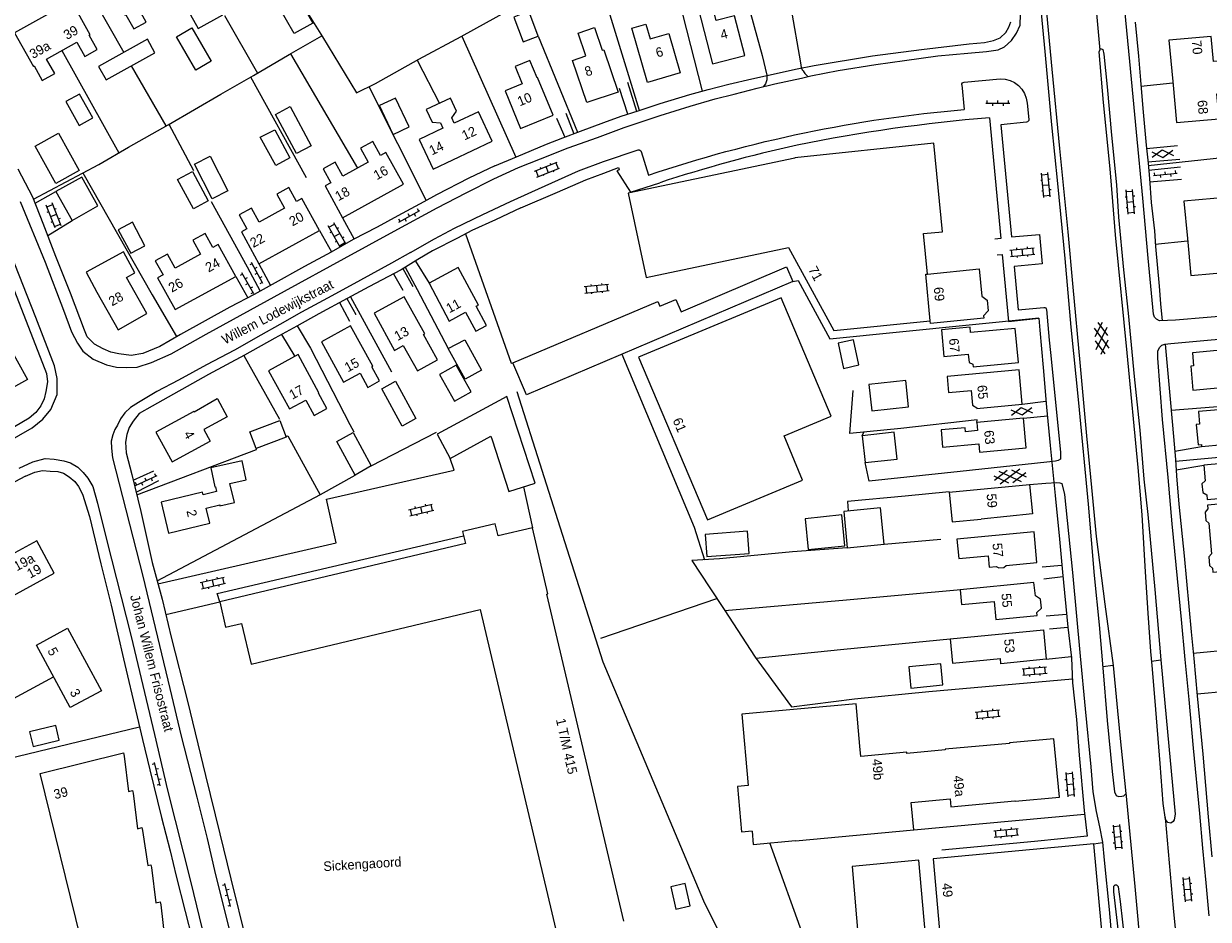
# Model space of a CAD drawing. Header units: metres. Extents: x 195864 to 198202, y 543264 to 544906.
# Tile 13 of 79: x 196136 to 196359, y 543725 to 543893. Entities that reach past the tile are written whole.
import ezdxf

# ---------------------------------------------------------------- set-up
doc = ezdxf.new("R2010")
doc.units = ezdxf.units.M
doc.header["$MEASUREMENT"] = 0
for name, color, linetype, lineweight in [('Level 11', 7, 'Continuous', 0), ('Level 12', 7, 'Continuous', 0), ('Level 28', 7, 'Continuous', 0), ('Level 29', 7, 'Continuous', 0), ('Level 32', 7, 'Continuous', 0), ('Level 34', 7, 'Continuous', 0), ('Level 41', 7, 'Continuous', 0)]:
    doc.layers.add(name, color=color, linetype=linetype, lineweight=lineweight)
doc.styles.add('Style-CHAR_FAST_FONT', font='CHAR_FAST_FONT.shx')

# ---------------------------------------------------------------- blocks, each defined once
blk = doc.blocks.new('OV2')
at = {"layer": 'Level 41', "color": 7, "linetype": 'Continuous', "lineweight": 0}
for p, q in [((0.3, -2.31), (0.3, 2.29)), ((1.5, -2.31), (1.5, 2.29)), ((0, 0.99), (0.3, 0.99)), ((0.3, 1.99), (1.5, 1.99)), ((1.8, 0.99), (1.5, 0.99)), ((0, -1.01), (0.3, -1.01)), ((0.3, -0.01), (1.5, -0.01)), ((0.3, -2.01), (1.5, -2.01)), ((1.8, -1.01), (1.5, -1.01))]:
    blk.add_line(p, q, dxfattribs=at)
blk = doc.blocks.new('OVTP6')
at = {"layer": 'Level 41', "color": 7, "linetype": 'Continuous', "lineweight": 0}
for p, q in [((0, 0), (4.5, 0)), ((0.25, 0), (0.25, 0.5)), ((1.25, 0), (1.25, -0.5)), ((2.25, 0), (2.25, 0.5)), ((4.25, 0), (4.25, 0.5)), ((3.25, 0), (3.25, -0.5))]:
    blk.add_line(p, q, dxfattribs=at)
blk = doc.blocks.new('GVTP6')
at = {"layer": 'Level 41', "color": 7, "linetype": 'Continuous', "lineweight": 0}
for p, q in [((0, -0.4), (2.6, 1.2)), ((0, 0.4), (2.6, -1.2)), ((1, -1.2), (5, 1.2)), ((1, 1.2), (5, -1.2)), ((3.4, 1.2), (6, -0.4)), ((3.4, -1.2), (6, 0.4))]:
    blk.add_line(p, q, dxfattribs=at)
blk = doc.blocks.new('GV2')
at = {"layer": 'Level 41', "color": 7, "linetype": 'Continuous', "lineweight": 0, "flags": 128}
for points in [[(1.2, -2), (0, 0), (1.2, 2)], [(0.2, -2), (1.4, 0), (0.2, 2)]]:
    blk.add_lwpolyline(points, dxfattribs=at)
blk = doc.blocks.new('OV2_1')
at = {"layer": 'Level 41', "color": 7, "linetype": 'Continuous', "lineweight": 0}
for p, q in [((0.3, -2.31), (0.3, 2.29)), ((1.5, -2.31), (1.5, 2.29)), ((0, 0.99), (0.3, 0.99)), ((0.3, 1.99), (1.5, 1.99)), ((1.8, 0.99), (1.5, 0.99)), ((0, -1.01), (0.3, -1.01)), ((0.3, -0.01), (1.5, -0.01)), ((0.3, -2.01), (1.5, -2.01)), ((1.8, -1.01), (1.5, -1.01))]:
    blk.add_line(p, q, dxfattribs=at)
blk = doc.blocks.new('OVTP6_1')
at = {"layer": 'Level 41', "color": 7, "linetype": 'Continuous', "lineweight": 0}
for p, q in [((0, 0), (4.5, 0)), ((0.25, 0), (0.25, 0.5)), ((1.25, 0), (1.25, -0.5)), ((2.25, 0), (2.25, 0.5)), ((3.25, 0), (3.25, -0.5)), ((4.25, 0), (4.25, 0.5))]:
    blk.add_line(p, q, dxfattribs=at)

msp = doc.modelspace()

# ---------------------------------------------------------------- linework, layer by layer
at = {"layer": 'Level 11', "color": 7, "linetype": 'Continuous', "lineweight": 13, "flags": 128}
for points in [[(196155.01, 543894.7), (196155.18, 543894.8), (196156.69, 543892.11), (196159.02, 543893.41), (196157.52, 543896.1), (196163.16, 543899.27), (196164.66, 543896.58), (196167, 543897.89), (196165.5, 543900.57), (196165.67, 543900.67)], [(196190.38, 543893.21), (196186.88, 543891.27), (196182.57, 543898.84), (196186.03, 543900.81), (196190.38, 543893.21)], [(196148.47, 543891.04), (196144.97, 543897.35), (196134.24, 543891.4), (196137.79, 543885.05)], [(196262.99, 543895.76), (196265.58, 543885.53), (196271.7, 543887.13), (196269.76, 543894.61), (196266.27, 543893.71), (196265.58, 543896.43)], [(196247.83, 543880.24), (196241.93, 543878.25), (196239.23, 543886.2), (196241.78, 543887.07), (196240.33, 543891.34), (196243.4, 543892.36), (196244.85, 543888.1), (196245.16, 543888.2), (196247.83, 543880.24)], [(196259.5, 543883.85), (196253.37, 543882.07), (196250.44, 543892.24), (196253.04, 543893.01), (196253.85, 543890.23), (196257.38, 543891.26), (196259.5, 543883.85)], [(196137.79, 543885.05), (196137.96, 543885.15), (196139.46, 543882.45), (196141.8, 543883.75), (196140.29, 543886.46), (196145.96, 543889.62), (196147.45, 543886.94), (196149.79, 543888.24), (196148.29, 543890.94), (196148.47, 543891.04)], [(196364.43, 543880.25), (196364.15, 543883.3), (196363.87, 543886.35), (196359.89, 543885.99), (196359.46, 543890.72), (196351.5, 543889.99), (196352.22, 543882.26), (196352.94, 543874.53), (196360.93, 543875.23), (196360.5, 543879.89), (196364.43, 543880.25)], [(196235.62, 543875.91), (196232.67, 543882.98), (196232.58, 543882.94), (196231.22, 543886.2), (196228.43, 543885.05), (196229.77, 543881.79), (196226.55, 543880.46), (196229.48, 543873.4), (196235.62, 543875.91)], [(196224.12, 543871.03), (196221.59, 543876.5), (196217.01, 543874.37), (196216.53, 543875.4), (196217.43, 543876.67), (196216.3, 543879.09), (196211.74, 543876.94), (196212.87, 543874.58), (196214.39, 543874.46), (196214.87, 543873.46), (196210.39, 543871.31), (196213.03, 543865.77), (196224.12, 543871.03)], [(196207.42, 543862.9), (196204.15, 543868.86), (196203.09, 543868.29), (196201.65, 543870.93), (196199.37, 543869.68), (196200.81, 543867.04), (196196.03, 543864.43), (196194.59, 543867.08), (196192.3, 543865.83), (196193.74, 543863.18), (196192.71, 543862.62), (196195.99, 543856.6), (196207.42, 543862.9)], [(196308.88, 543853.98), (196307.27, 543870.66), (196281.08, 543867.9), (196281.09, 543867.8), (196249.71, 543861.2), (196253.14, 543845.35), (196279.87, 543850.99), (196288.42, 543835.4), (196306.57, 543837.2), (196305.74, 543845.98), (196306.06, 543846.01), (196305.3, 543853.62), (196308.88, 543853.98)], [(196149.94, 543858.85), (196146.9, 543864.26), (196142.03, 543861.52), (196145.07, 543856.11), (196149.94, 543858.85)], [(196191.62, 543854.22), (196188.34, 543860.21), (196187.31, 543859.65), (196185.87, 543862.29), (196183.59, 543861.03), (196185.04, 543858.4), (196180.26, 543855.77), (196178.81, 543858.4), (196176.53, 543857.15), (196177.96, 543854.51), (196176.93, 543853.94), (196180.22, 543847.96), (196191.62, 543854.22)], [(196366.02, 543853.69), (196365.73, 543856.72), (196363.12, 543856.47), (196362.74, 543860.46), (196354.32, 543859.69), (196354.96, 543852.7), (196355.61, 543845.71), (196364.04, 543846.48), (196363.66, 543850.52)], [(196175.87, 543845.56), (196172.58, 543851.54), (196171.55, 543850.98), (196170.11, 543853.61), (196167.81, 543852.36), (196169.25, 543849.72), (196164.47, 543847.11), (196163.03, 543849.75), (196160.73, 543848.5), (196162.19, 543845.87), (196161.15, 543845.29), (196164.48, 543839.31), (196175.87, 543845.56)], [(196155.3, 543845.38), (196156.9, 543846.25), (196154.78, 543850.17), (196147.72, 543846.34), (196149.74, 543842.61)], [(196228.01, 543829.33), (196255.28, 543840.86), (196255.67, 543839.94), (196258.7, 543841.22), (196259.68, 543838.93), (196279.55, 543847.39), (196280.73, 543844.63)], [(196149.74, 543842.61), (196153.73, 543835.53), (196159.17, 543838.57), (196155.3, 543845.38)], [(196223.09, 543836.34), (196221.15, 543839.95), (196221.53, 543840.15), (196217.74, 543847.25), (196212.27, 543844.27), (196216.06, 543837.17), (196219.14, 543838.84), (196221.07, 543835.26), (196223.09, 543836.34)], [(196306.06, 543846.01), (196315.78, 543846.98), (196316.26, 543841.86), (196317.29, 543841.08), (196317.48, 543839.09), (196316.62, 543838.13), (196316.66, 543837.7), (196306.63, 543836.68), (196306.57, 543837.2)], [(196280.73, 543844.63), (196230.57, 543823.29), (196228.01, 543829.33)], [(196213.84, 543829.86), (196211.21, 543834.63), (196211.45, 543834.76), (196207.6, 543841.74), (196201.9, 543838.63), (196205.77, 543831.65), (196207.4, 543832.56), (196210.05, 543827.78), (196213.84, 543829.86)], [(196287.91, 543819.25), (196278.5, 543841.54), (196251.66, 543830.39), (196264.65, 543799.76), (196282.53, 543807.26), (196279.07, 543815.56), (196287.91, 543819.25)], [(196202.94, 543825.94), (196201.48, 543828.58), (196201.68, 543828.68), (196197.49, 543836.27), (196192.01, 543833.25), (196196.18, 543825.64), (196199.3, 543827.34), (196200.75, 543824.69), (196202.94, 543825.94)], [(196136.67, 543826.17), (196131.09, 543823.12), (196127.24, 543830.07), (196130.43, 543831.81), (196128.97, 543834.48), (196131.16, 543835.71), (196132.63, 543833.08), (196132.79, 543833.17), (196136.67, 543826.17)], [(196323.17, 543829.34), (196322.57, 543835.79), (196314.17, 543835), (196314.08, 543836), (196308.71, 543835.5), (196309.14, 543830.49), (196313.72, 543830.93), (196313.87, 543829.39), (196314.59, 543829.07), (196314.64, 543828.54), (196323.17, 543829.34)], [(196370.13, 543828.73), (196369.78, 543832.51), (196355.9, 543831.19), (196356.14, 543828.72), (196355.59, 543828.67), (196356.01, 543824.14), (196364.67, 543824.95), (196364.37, 543828.2), (196370.13, 543828.73)], [(196193.03, 543820.71), (196191.45, 543823.61), (196191.54, 543823.66), (196187.62, 543830.86), (196182.07, 543827.83), (196185.99, 543820.63), (196189.07, 543822.31), (196190.65, 543819.4), (196193.03, 543820.71)], [(196323.89, 543821.51), (196323.3, 543827.98), (196309.75, 543826.73), (196310.02, 543823.7), (196314.27, 543824.1), (196314.51, 543821.36), (196315.35, 543820.86), (196315.36, 543820.71), (196323.89, 543821.51)], [(196302.48, 543821.01), (196301.97, 543825.96), (196295.04, 543825.25), (196295.55, 543820.29), (196302.48, 543821.01)], [(196232.22, 543806.67), (196226.87, 543823), (196213.76, 543815.91), (196216.24, 543811.32), (196223.88, 543815.51), (196224.1, 543814.83), (196227.25, 543805.07), (196232.22, 543806.67)], [(196168.02, 543820.09), (196172.37, 543822.6), (196172.42, 543822.51), (196174.27, 543819.15), (196169.89, 543816.74), (196171.06, 543814.6)], [(196369.45, 543817.69), (196369.12, 543821.14), (196357.04, 543820.12), (196357.25, 543817.76), (196356.63, 543817.7), (196356.98, 543813.87), (196357.6, 543813.92), (196357.62, 543813.59), (196365.79, 543814.32), (196365.5, 543817.31), (196369.45, 543817.69)], [(196168.02, 543820.09), (196167.97, 543820.18), (196160.84, 543816.25), (196163.94, 543810.67), (196171.06, 543814.6)], [(196324.65, 543813.34), (196324.14, 543818.88), (196315.35, 543818.06), (196315.48, 543816.56), (196313.19, 543816.35), (196313.13, 543817.1), (196308.6, 543816.69), (196308.9, 543813.44), (196315.69, 543814.08), (196315.84, 543812.49), (196324.65, 543813.34)], [(196300.34, 543811.2), (196299.79, 543816.24), (196293.78, 543815.59), (196294.31, 543810.55), (196300.34, 543811.2)], [(196174.78, 543806.63), (196177.85, 543807.3), (196177.08, 543810.84), (196171.17, 543809.56), (196171.95, 543805.97), (196172.06, 543805.99)], [(196370.24, 543808.21), (196369.99, 543811.12), (196358.03, 543810.04), (196358.33, 543807.12), (196357.69, 543806.57), (196357.86, 543804.91), (196358.6, 543804.49), (196358.69, 543803.62), (196366.48, 543804.31), (196366.41, 543805.08), (196366.94, 543805.13), (196366.75, 543807.28), (196366.22, 543807.24), (196366.16, 543807.85), (196370.24, 543808.21)], [(196172.06, 543805.99), (196172.27, 543805.12), (196169.75, 543804.5), (196169.63, 543804.99), (196161.84, 543803.09), (196163.24, 543797.27), (196170.98, 543799.15), (196170.31, 543801.96), (196172.86, 543802.57), (196172.9, 543802.4), (196175.64, 543803.05), (196174.78, 543806.63)], [(196310.14, 543804.95), (196325.28, 543806.43), (196325.81, 543800.89), (196316.16, 543799.92)], [(196310.14, 543804.95), (196310.7, 543799.4), (196316.16, 543799.92)], [(196375.27, 543797.53), (196375.03, 543800.3), (196370.37, 543799.91), (196370.07, 543803.45), (196367.17, 543803.21), (196367.16, 543803.31), (196358.73, 543802.56), (196358.79, 543801.83), (196358.3, 543801.24), (196358.43, 543799.64), (196359.01, 543799.17), (196359.25, 543796.28), (196359.49, 543793.38), (196358.99, 543792.79), (196359.13, 543791.19), (196359.71, 543790.69), (196359.77, 543789.94), (196369.83, 543790.84), (196369.51, 543794.45), (196373.28, 543794.78), (196373.06, 543797.34), (196375.27, 543797.53)], [(196248.92, 543724.27), (196234.39, 543785.78), (196234.61, 543785.83), (196231.69, 543798.29), (196225.24, 543796.76), (196224.71, 543799.02), (196218.57, 543797.57), (196219.11, 543795.31), (196172.85, 543784.36), (196173.97, 543779.55), (196176.98, 543780.25), (196178.77, 543772.6), (196221.9, 543782.88), (196236.45, 543721.3)], [(196326.66, 543791.75), (196326.12, 543797.53), (196311.58, 543796.13), (196311.94, 543792.47), (196317.48, 543792.99), (196317.67, 543790.88), (196319, 543791.01), (196319.49, 543790.74), (196320.41, 543790.82), (196320.83, 543791.19), (196326.66, 543791.75)], [(196141.73, 543789.74), (196138.44, 543795.79), (196126.64, 543789.4), (196129.95, 543783.33), (196141.73, 543789.74)], [(196327.48, 543783.15), (196327.32, 543784.84), (196326.35, 543785.5), (196326.09, 543787.98), (196312.19, 543786.63), (196312.45, 543783.84), (196318.58, 543784.43), (196318.91, 543781.03), (196326.71, 543781.79), (196326.65, 543782.33), (196327.48, 543783.15)], [(196150.6, 543767.62), (196144.73, 543764.45), (196138.38, 543776.21), (196144.23, 543779.37), (196150.6, 543767.62)], [(196310.3, 543777.36), (196327.87, 543779.06), (196328.39, 543773.53), (196319.88, 543772.7), (196319.79, 543773.67)], [(196310.3, 543777.36), (196310.74, 543772.79), (196319.79, 543773.67)], [(196273.04, 543741.22), (196273.26, 543738.69), (196281.24, 543739.42), (196281.24, 543739.36), (196303.46, 543741.45), (196302.98, 543746.6), (196310.3, 543747.29), (196310.44, 543745.8), (196322.52, 543746.93), (196322.53, 543746.83), (196330.88, 543747.61), (196329.84, 543758.56), (196321.49, 543757.8), (196321.5, 543757.7), (196309.37, 543756.6), (196309.38, 543756.5), (196302.19, 543755.84), (196302.17, 543756.04), (196293.52, 543755.25), (196293.35, 543757.22), (196292.66, 543765.15), (196271.1, 543763.18), (196272.28, 543749.8)], [(196142.67, 543758.35), (196142.03, 543761.06), (196137.08, 543759.87), (196137.77, 543757.14), (196142.67, 543758.35)], [(196147.64, 543717.15), (196139.04, 543752.07), (196154.74, 543755.93), (196154.89, 543755.31), (196155.67, 543748.66), (196156.47, 543748.86), (196156.6, 543748.33), (196157.39, 543741.67), (196158.19, 543741.86), (196158.32, 543741.34), (196159.3, 543734.72), (196159.91, 543734.87), (196160.04, 543734.34), (196160.83, 543727.69), (196161.63, 543727.88), (196161.76, 543727.36), (196162.55, 543720.69)], [(196272.28, 543749.8), (196270.28, 543749.62), (196271.07, 543741.08), (196273.04, 543741.26)], [(196339.72, 543712.95), (196337.37, 543738.83), (196307.11, 543736), (196308.34, 543722.53), (196310.54, 543722.73), (196311.12, 543716.3), (196317.74, 543716.86), (196317.68, 543717.62), (196330.01, 543718.76), (196330.22, 543716.45), (196328.67, 543716.3), (196328.71, 543715.87), (196324.44, 543715.48), (196324.8, 543711.61), (196339.72, 543712.95)], [(196305.69, 543721.61), (196304.44, 543735.74), (196291.85, 543734.56), (196293.08, 543720.45), (196305.69, 543721.61)], [(196261.38, 543727.17), (196260.42, 543731.33), (196257.76, 543730.73), (196258.71, 543726.55), (196261.38, 543727.17)]]:
    msp.add_lwpolyline(points, dxfattribs=at)
at = {"layer": 'Level 12', "color": 7, "linetype": 'Continuous', "lineweight": 13}
for p, q in [((196205.91, 543879.12), (196202.9, 543877.69)), ((196205.48, 543872.27), (196202.9, 543877.69)), ((196178.55, 543816.32), (196184.17, 543818.47))]:
    msp.add_line(p, q, dxfattribs=at)
at = {"layer": 'Level 12', "color": 7, "linetype": 'Continuous', "lineweight": 13, "flags": 128}
for points in [[(196168.61, 543895.43), (196167.39, 543894.75), (196168.82, 543892.2), (196173.45, 543894.79)], [(196232.8, 543890.76), (196231, 543895.45), (196228.18, 543894.36), (196229.97, 543889.7), (196232.8, 543890.76)], [(196171.24, 543886.08), (196168.34, 543884.39), (196164.71, 543890.63), (196167.61, 543892.32), (196171.24, 543886.08)], [(196160.66, 543887.63), (196159.26, 543890.19), (196150.07, 543885.05), (196151.47, 543882.52), (196160.66, 543887.63)], [(196148.97, 543875.38), (196146.46, 543879.88), (196143.91, 543878.46), (196146.42, 543873.96), (196148.97, 543875.38)], [(196205.48, 543872.27), (196208.49, 543873.69), (196205.91, 543879.12)], [(196190.06, 543870.15), (196187.3, 543868.66), (196183.33, 543876.01), (196186.09, 543877.5), (196190.06, 543870.15)], [(196141.99, 543863.07), (196138.11, 543870.09), (196142.52, 543872.52), (196146.39, 543865.49), (196141.99, 543863.07)], [(196186.08, 543867.87), (196183.4, 543866.42), (196180.5, 543871.74), (196183.21, 543873.15), (196186.08, 543867.87)], [(196174.39, 543861.65), (196171.45, 543860.13), (196168.09, 543866.65), (196171.04, 543868.17), (196174.39, 543861.65)], [(196170.67, 543859.8), (196167.9, 543858.3), (196164.94, 543863.79), (196167.71, 543865.29), (196170.67, 543859.8)], [(196158.79, 543851.33), (196156.42, 543855.74), (196153.76, 543854.32), (196156.13, 543849.91), (196158.79, 543851.33)], [(196222.11, 543827.94), (196219.04, 543826.26), (196215.88, 543831.98), (196218.98, 543833.65), (196222.11, 543827.94)], [(196293.15, 543828.91), (196292.12, 543833.66), (196289.22, 543833.02), (196290.26, 543828.27), (196293.15, 543828.91)], [(196220.15, 543823.82), (196217.33, 543828.85), (196214.23, 543827.12), (196217.04, 543822.09), (196220.15, 543823.82)], [(196209.79, 543818.82), (196207.17, 543817.37), (196203.35, 543824.42), (196205.96, 543825.86), (196209.79, 543818.82)], [(196184.17, 543818.47), (196185.35, 543815.32), (196179.72, 543813.2), (196178.55, 543816.32)], [(196201.37, 543809.91), (196198.32, 543808.2), (196194.88, 543814.51), (196197.96, 543816.18), (196201.37, 543809.91)], [(196290.5, 543794.9), (196289.93, 543800.7), (196283.04, 543799.95), (196283.62, 543794.21), (196290.5, 543794.9)], [(196297.91, 543795.2), (196297.24, 543802.04), (196290.29, 543801.36), (196290.96, 543794.52), (196297.91, 543795.2)], [(196272.51, 543793.45), (196272.21, 543797.63), (196264.22, 543797.04), (196264.52, 543792.87), (196272.51, 543793.45)], [(196308.93, 543768.71), (196308.55, 543772.7), (196302.55, 543772.09), (196302.92, 543768.13), (196308.93, 543768.71)]]:
    msp.add_lwpolyline(points, dxfattribs=at)
at = {"layer": 'Level 28', "color": 7, "linetype": 'Continuous', "lineweight": 0}
for p, q in [((196144.88, 543905.08), (196154.83, 543887.71)), ((196243.4, 543904.12), (196251.82, 543876.82)), ((196173.74, 543894.65), (196179.95, 543883.82)), ((196259.94, 543894.93), (196263.67, 543880.43)), ((196218.4, 543890.79), (196228.57, 543868.02)), ((196232.8, 543890.76), (196240.19, 543872.67)), ((196143.17, 543888.07), (196153.85, 543868.8)), ((196186.19, 543887.45), (196198.81, 543865.95)), ((196210.01, 543886.27), (196214.2, 543878.1)), ((196156.22, 543885.16), (196162.74, 543873.88)), ((196178.68, 543883.08), (196189.12, 543864.18)), ((196200.93, 543881.26), (196211.7, 543859.83)), ((196346.23, 543881.36), (196352.24, 543882)), ((196163.27, 543874.18), (196167.93, 543865.46)), ((196347.6, 543866.43), (196367, 543868.51)), ((196171.25, 543859.64), (196178.05, 543847.37)), ((196348.93, 543851.66), (196355, 543852.27)), ((196210.02, 543843.11), (196215.88, 543831.98)), ((196197.44, 543841.73), (196205.18, 543827.6)), ((196177.38, 543830.67), (196184.12, 543818.69)), ((196201.37, 543809.91), (196213.63, 543816.29)), ((196293.78, 543815.59), (196294.07, 543816.27)), ((196297.91, 543795.2), (196308.56, 543796.16)), ((196244.56, 543777.54), (196266.44, 543784.96)), ((196356.05, 543774.71), (196391.11, 543778.06)), ((196120.58, 543758.91), (196141.59, 543770.26)), ((196093.05, 543745.18), (196157.75, 543760.82))]:
    msp.add_line(p, q, dxfattribs=at)
at = {"layer": 'Level 28', "color": 7, "linetype": 'Continuous', "lineweight": 0, "flags": 128}
for points in [[(196188.12, 543897.15), (196192.21, 543890.66), (196198.61, 543880.07), (196202.16, 543881.88), (196210.32, 543886.45), (196218.27, 543890.71), (196236.23, 543900.65), (196240.01, 543902.77)], [(196137.83, 543860.12), (196150.1, 543866.6), (196155.72, 543869.89), (196163.14, 543874.1), (196173.1, 543879.82), (196179.2, 543883.39), (196185.94, 543887.3), (196192.1, 543890.84)], [(196147.12, 543865.03), (196160.16, 543842.11), (196164.73, 543834.23)], [(196219.12, 543853.56), (196227.71, 543829.27), (196228.03, 543829.28)], [(196280.73, 543844.63), (196281.69, 543844.82), (196287.69, 543833.81), (196327.02, 543837.8)], [(196189.94, 543832.09), (196197.37, 543817.7), (196198.1, 543816.33)], [(196248.53, 543830.93), (196262.16, 543798.37), (196264.07, 543792.26)], [(196228.75, 543823.89), (196238.17, 543794.3), (196244.97, 543773.08), (196257.59, 543743.15), (196263.92, 543728.11), (196269.68, 543716.47), (196276.6, 543718.46), (196282.95, 543720.69), (196276.41, 543738.98)], [(196315.35, 543818.06), (196315.41, 543818.56), (196301.04, 543816.95), (196291.46, 543816.01), (196292.07, 543824.11)], [(196351.93, 543820.4), (196376.6, 543822.33), (196385.51, 543823.51), (196385.33, 543824.46)], [(196185.37, 543815.51), (196185.65, 543815.56), (196191.79, 543804.5)], [(196157.25, 543804.47), (196179.78, 543813.02), (196179.77, 543813.32)], [(196357.48, 543811.23), (196366.44, 543812.06), (196378.61, 543813.37)], [(196161.09, 543788.28), (196191.85, 543804.54), (196198.32, 543808.2)], [(196290.96, 543794.52), (196280.66, 543793.73), (196266.9, 543792.43), (196261.73, 543792.12), (196265.12, 543786.98), (196267.78, 543782.93), (196273.62, 543773.94), (196280.47, 543764.6)], [(196356.78, 543767.05), (196373.15, 543768.57), (196373.23, 543767.9), (196393.66, 543770.14), (196392.77, 543773.15), (196391.15, 543777.96), (196390.05, 543781.49), (196389, 543784.88), (196387.11, 543790.71), (196385.81, 543794.52)], [(196267.9, 543782.74), (196290.8, 543784.73), (196312.32, 543786.64)], [(196273.77, 543773.74), (196290.28, 543775.45), (196310.3, 543777.36)]]:
    msp.add_lwpolyline(points, dxfattribs=at)
at = {"layer": 'Level 29', "color": 7, "linetype": 'Continuous', "lineweight": 0}
for p, q in [((196248.02, 543880.99), (196249.6, 543876.12)), ((196249.57, 543882.1), (196251.28, 543876.65)), ((196312.52, 543881.63), (196312.95, 543876.97)), ((196312.94, 543882.11), (196319.71, 543882.72)), ((196324.8, 543878.16), (196325.12, 543875.07)), ((196236.21, 543875.34), (196237.79, 543871.77)), ((196237.98, 543876.3), (196239.47, 543872.4)), ((196347.27, 543869.65), (196353.11, 543870.18)), ((196252.16, 543869.04), (196253.57, 543864.63)), ((196347.54, 543867.15), (196353.52, 543867.65)), ((196347.67, 543865.56), (196353.64, 543866.18)), ((196347.86, 543863.37), (196353.86, 543863.88)), ((196138.14, 543859.34), (196142.03, 543861.52)), ((196195.99, 543856.6), (196198.17, 543852.59)), ((196140.5, 543853.25), (196145.07, 543856.11)), ((196191.62, 543854.22), (196193.9, 543850.18)), ((196178.05, 543847.37), (196180.47, 543842.81)), ((196180.22, 543847.96), (196182.43, 543843.88)), ((196209.68, 543848.43), (196212.27, 543844.27)), ((196175.87, 543845.56), (196178.15, 543841.55)), ((196205.58, 543846.08), (196207.3, 543842.96)), ((196207.33, 543847.03), (196209.17, 543843.66)), ((196207.73, 543847.28), (196210.02, 543843.11)), ((196195.41, 543840.63), (196197.26, 543837.13)), ((196328.45, 543839.32), (196328.98, 543833.6)), ((196187.42, 543836.28), (196189.94, 543832.09)), ((196184.49, 543834.64), (196187, 543830.52)), ((196323.89, 543821.51), (196328.35, 543822.1)), ((196324.14, 543818.88), (196328.61, 543819.33)), ((196352.6, 543812.68), (196357.62, 543813.59)), ((196352.74, 543810.78), (196357.48, 543811.23)), ((196352.83, 543809.17), (196358.03, 543810.04)), ((196156.57, 543807.23), (196160.43, 543808.98)), ((196157.12, 543805), (196161.41, 543807.18)), ((196230.02, 543805.96), (196231.69, 543798.29)), ((196327.63, 543790.9), (196331.35, 543791.23)), ((196327.93, 543788.65), (196331.55, 543789.1)), ((196328.37, 543781.7), (196332.22, 543782.04)), ((196329.03, 543779.25), (196332.46, 543779.57)), ((196328.39, 543773.53), (196333.11, 543774.05)), ((196339.04, 543772.15), (196341.02, 543772.46)), ((196348.24, 543773.21), (196349.99, 543773.46)), ((196303.46, 543741.45), (196335.61, 543744.42)), ((196337.37, 543738.83), (196338.98, 543739.04))]:
    msp.add_line(p, q, dxfattribs=at)
at = {"layer": 'Level 29', "color": 7, "linetype": 'Continuous', "lineweight": 0, "flags": 128}
for points in [[(196330.08, 543979.45), (196331.47, 543963.04), (196333.67, 543940.28), (196335.76, 543918.14), (196336.46, 543910.23), (196338.51, 543888.1)], [(196326.1, 543908.87), (196328.16, 543887.88), (196329.38, 543874.05), (196330.5, 543863.07), (196331.92, 543848.93), (196333.05, 543836.02), (196334.45, 543821.79), (196336.26, 543802.72), (196337.44, 543789.32), (196338.34, 543779.99), (196339.06, 543771.91), (196339.87, 543762), (196340.82, 543752.44), (196341.23, 543748.57), (196341.53, 543747.94), (196342.03, 543747.71), (196342.6, 543747.76), (196342.98, 543747.86), (196343.28, 543748.08), (196343.43, 543748.26), (196342.29, 543759.24), (196341.04, 543772.35), (196339.5, 543783.91), (196337.87, 543796.64), (196336.95, 543805.87), (196336.01, 543815.58), (196334.76, 543829.34), (196333.48, 543843.52), (196332.54, 543853.98), (196330.94, 543869.61), (196329.52, 543884.53), (196328.14, 543899.26)], [(196264.62, 543900.66), (196270.53, 543901.44), (196271.72, 543898.77), (196274.94, 543887.1), (196275.85, 543883.45), (196275.85, 543882.55), (196275.58, 543881.82), (196275.1, 543881.23)], [(196376.56, 543839.36), (196352.72, 543837.35), (196349.71, 543837.18), (196349.14, 543837.49), (196348.77, 543837.89), (196348.57, 543838.49), (196347.58, 543848.99), (196346.59, 543860.28), (196345.36, 543872.71), (196344.13, 543885.99), (196343, 543897.73)], [(196277.31, 543881.8), (196282.37, 543882.88), (196284.09, 543883.32), (196289.27, 543884.28), (196296.36, 543885.45), (196301.74, 543886.21), (196307.97, 543887.03), (196313.67, 543887.59), (196317.18, 543887.9), (196319.38, 543888.21), (196320.55, 543888.76), (196321.89, 543889.93), (196322.82, 543891.3), (196323.52, 543892.83), (196323.55, 543894.88)], [(196280.36, 543896.16), (196282.17, 543885.76), (196282.28, 543884.89), (196282.48, 543884.41), (196282.68, 543884.21), (196282.85, 543883.94), (196282.98, 543883.71), (196283.56, 543883.19)], [(196224.61, 543866.34), (196228.72, 543868.08), (196234.35, 543870.46), (196237.41, 543871.62), (196240.76, 543872.89), (196245.15, 543874.54), (196248.38, 543875.73), (196251.58, 543876.74), (196255.74, 543878.08), (196261.32, 543879.76), (196264.75, 543880.75), (196268.68, 543881.73), (196273.01, 543882.74), (196276.14, 543883.45), (196281.55, 543884.63), (196284.7, 543885.25), (196295.71, 543887.05), (196304.95, 543888.27), (196313.9, 543889.34), (196316.76, 543889.55), (196318.48, 543889.92), (196319.74, 543890.44), (196320.79, 543891.48), (196321.37, 543892.43), (196321.72, 543893.46)], [(196345.11, 543893.37), (196345.76, 543887.01), (196346.14, 543882.49), (196346.55, 543877.16), (196347.2, 543870.25), (196347.57, 543866.85), (196347.81, 543864), (196348.17, 543859.45), (196348.75, 543854.12), (196348.96, 543851.19), (196349.64, 543843.71), (196349.9, 543840.41), (196350.24, 543837.21)], [(196352.67, 543744.4), (196352.49, 543743.32), (196352.26, 543743.02), (196351.84, 543742.72), (196351.26, 543742.83), (196350.82, 543743.4), (196350.42, 543746.43), (196349.83, 543753.96), (196348.87, 543765.64), (196348.31, 543772.34), (196348.1, 543775.02), (196347.57, 543782.23), (196347.05, 543790.01), (196346.46, 543800.71), (196345.67, 543809.62), (196343.62, 543831.21), (196341.42, 543853.37), (196340.91, 543859.67), (196340.41, 543865.78), (196339.2, 543878.26), (196338.39, 543887.79), (196338.64, 543888.42), (196339.06, 543888.26), (196339.23, 543887.39), (196339.84, 543881.21), (196340.71, 543872.13), (196341.6, 543862.77), (196342, 543856.69), (196342.97, 543846.81), (196343.79, 543838.66), (196344.95, 543826.72), (196345.99, 543816.64), (196346.79, 543807.41), (196347.51, 543800.76), (196348.84, 543786.67), (196349.99, 543773.44), (196350.74, 543765.31), (196352.67, 543744.4)], [(196135.32, 543859.68), (196139.98, 543848.24), (196143.48, 543839.2), (196144.99, 543835.14), (196146.11, 543833.01), (196147.1, 543831.48), (196149.07, 543829.97), (196151.57, 543828.94), (196153.42, 543828.51), (196155.35, 543828.42), (196157.35, 543828.52), (196160, 543829.38), (196163.73, 543830.97), (196170.3, 543834.69), (196185.03, 543842.81), (196196.26, 543848.92), (196205.68, 543854.06), (196213.78, 543858.46), (196219.26, 543861.31), (196224.45, 543863.89), (196229.08, 543866.08), (196233.24, 543867.71), (196238.43, 543869.74), (196243.96, 543871.72), (196248.97, 543873.58), (196255.76, 543875.83), (196261.39, 543877.61), (196266.1, 543878.97), (196269.7, 543879.88), (196274.03, 543880.96), (196277.31, 543881.8)], [(196118.89, 543875.76), (196121.25, 543871.24), (196127.24, 543859.54), (196128.95, 543856.41), (196130.12, 543853.43), (196134.14, 543843.11), (196139.07, 543830.39), (196140.28, 543827.3), (196140.45, 543825.73), (196140.12, 543823.93), (196139.84, 543822.56), (196139.19, 543821.23), (196138.26, 543819.98), (196137.03, 543818.89), (196132.89, 543816.46), (196127.56, 543813.65), (196118.36, 543808.53), (196112.3, 543805.41)], [(196317.72, 543875.4), (196319.88, 543852.7), (196318.75, 543852.59)], [(196324.71, 543874.58), (196319.88, 543874.11), (196321.86, 543852.98), (196327.11, 543853.47), (196327.63, 543847.94), (196322.36, 543847.45), (196323.12, 543839.29), (196327.96, 543839.72)], [(196240.35, 543865.43), (196245.1, 543867.18), (196251.6, 543869.35)], [(196224.61, 543866.34), (196219.72, 543864.04), (196213.63, 543860.89), (196211.28, 543859.59), (196206.39, 543856.94), (196202.48, 543854.8), (196197.97, 543852.49), (196193.81, 543850.13), (196188.83, 543847.43), (196182.74, 543844.05), (196179.33, 543842.19), (196174.79, 543839.75), (196165.47, 543834.66), (196161.56, 543832.4), (196158.36, 543831.06), (196156.2, 543830.7), (196153.88, 543831), (196152.35, 543831.31), (196150.9, 543831.92), (196149.31, 543832.82), (196147.94, 543834.18), (196147.44, 543835.43), (196144.76, 543842.44), (196141.99, 543849.28), (196139.66, 543855.49), (196137.7, 543860.45), (196134.94, 543865.76)], [(196208.74, 543850.08), (196213.28, 543852.61), (196217.04, 543854.62), (196222.4, 543857.2), (196227.59, 543859.66), (196231.62, 543861.47), (196240.35, 543865.43)], [(196245.13, 543865), (196247.91, 543866.06), (196248.05, 543865.63), (196247.61, 543865.44), (196250.17, 543861.43), (196255.68, 543863.19)], [(196229.51, 543858.47), (196236.45, 543861.4), (196241.78, 543863.73), (196245.13, 543865)], [(196229.51, 543858.47), (196224.75, 543856.22), (196220.31, 543854.18), (196217.63, 543852.79), (196212.92, 543850.36), (196210.17, 543848.72), (196206.98, 543846.83), (196200.92, 543843.58), (196196.86, 543841.42), (196191.52, 543838.51), (196187.34, 543836.23), (196183.25, 543833.94), (196177.51, 543830.74), (196170.75, 543827.09), (196160.17, 543821.15), (196157.69, 543819.76), (196156.54, 543818.36), (196155.83, 543817.17), (196155.35, 543815.82), (196155.15, 543814.37), (196155.26, 543812.39), (196156.3, 543808.29), (196158.03, 543801.35), (196160.14, 543791.77), (196162.02, 543784.86), (196163.72, 543777.68), (196166.81, 543765.64), (196170.21, 543751.69), (196172.9, 543740.71), (196174.92, 543732.22), (196177.9, 543720.33)], [(196123.34, 543808.94), (196137.55, 543817.06), (196139.55, 543818.68), (196141.09, 543820.55), (196142.25, 543823.37), (196142.26, 543826.37), (196141.77, 543828.72), (196138.27, 543837.86), (196133.46, 543849.96)], [(196208.74, 543850.08), (196205.19, 543848.06), (196197.42, 543843.77), (196193.16, 543841.48), (196188.27, 543838.85), (196184.16, 543836.49), (196180.58, 543834.53), (196175.64, 543831.67), (196170.4, 543828.94), (196165.09, 543826.06), (196161.01, 543823.92), (196157.55, 543821.86), (196156.07, 543820.89), (196155.02, 543819.87), (196154.21, 543818.75), (196153.63, 543817.6), (196153.13, 543816.78), (196152.73, 543815.73), (196152.45, 543814.58), (196152.49, 543813.23), (196152.71, 543811.43), (196158.36, 543789.2), (196163.44, 543768.05), (196165.63, 543759.06), (196168.55, 543747.57), (196170.47, 543739.81), (196172.07, 543733.01), (196174.02, 543725.25), (196176.09, 543716.91)], [(196319.17, 543849.61), (196320.12, 543849.71), (196321.3, 543837.08), (196327.03, 543837.69)], [(196196.79, 543841.38), (196198.48, 543838.39), (196198.4, 543838.41)], [(196327.03, 543837.69), (196327.22, 543835.47), (196327.8, 543828.44), (196328.45, 543820.94), (196329.15, 543813.76), (196330.09, 543804.37), (196330.91, 543796.14), (196331.47, 543789.94), (196332.46, 543779.56), (196333.14, 543773.78), (196333.37, 543769.08), (196334.1, 543762.2), (196334.57, 543755.52), (196335.54, 543745.09), (196336.1, 543740.26), (196326.21, 543739.24), (196308.77, 543737.61)], [(196359.08, 543725.29), (196358.5, 543731.49), (196357.9, 543738.02), (196357.3, 543744.53), (196356.11, 543756.81), (196355.27, 543765.94), (196354.52, 543773.47), (196353.85, 543781.03), (196352.08, 543799.01), (196351.34, 543807.72), (196350.3, 543818.65), (196349.39, 543830.16), (196349.42, 543831.48), (196349.72, 543832.18), (196350.15, 543832.66), (196350.73, 543832.83), (196351.85, 543832.95), (196367.79, 543834.39)], [(196328.98, 543833.6), (196329.18, 543831.26), (196331.1, 543812.47), (196331.07, 543811.17), (196330.67, 543810.95), (196330.14, 543810.78), (196328.49, 543810.61), (196312.22, 543808.87), (196295.06, 543807.03), (196294.31, 543810.55)], [(196350.78, 543832.84), (196351.81, 543821.8), (196352.36, 543815.44), (196352.73, 543811.11), (196352.89, 543808.04), (196353.37, 543802.71), (196354.34, 543792.98), (196355.69, 543778.67), (196356.15, 543773.67), (196356.82, 543766.64), (196357.84, 543755.7), (196358.87, 543743.9), (196359.57, 543736.37)], [(196135.1, 543809.52), (196137.67, 543810.71), (196140.03, 543811.3), (196141.73, 543811.19), (196143.55, 543810.84), (196144.8, 543810.48), (196146.13, 543809.7), (196147.15, 543808.7), (196148.02, 543807.64)], [(196161.24, 543787.73), (196194.77, 543795.44), (196192.98, 543803.64), (196216.98, 543809.11), (196216.24, 543811.32)], [(196136.32, 543807.99), (196130.23, 543804.81)], [(196136.32, 543807.99), (196138.04, 543808.71), (196139.49, 543809.05), (196140.92, 543808.92), (196142.4, 543808.87), (196143.47, 543808.54), (196144.54, 543807.86), (196145.62, 543807), (196146.31, 543806.05), (196147.06, 543804.62), (196148.34, 543800.39), (196150.49, 543791.51), (196152.41, 543783.72), (196153.67, 543778.26), (196154.78, 543773.61), (196157.32, 543762.7), (196158.3, 543758.47), (196159.71, 543752.71), (196161.9, 543743.8), (196163.51, 543737.52), (196164.64, 543732.73), (196166.37, 543726.1), (196167.7, 543720.94)], [(196148.02, 543807.64), (196148.99, 543806.04), (196149.88, 543802.89), (196151.53, 543796.1), (196156.17, 543777.8), (196160.58, 543759.36), (196163.05, 543748.9), (196167.44, 543731.55), (196171.04, 543716.53), (196172.89, 543708.7), (196173.26, 543706.59), (196173.2, 543704.87), (196172.79, 543703.47), (196172.32, 543702.37), (196171.66, 543701.32), (196170.86, 543700.23), (196169.38, 543699.03), (196163.34, 543696.68)], [(196310.15, 543805.03), (196301.83, 543804.23), (196290.97, 543803.2), (196291.11, 543801.44)], [(196325.28, 543806.43), (196328.35, 543806.68), (196330.38, 543806.82), (196330.98, 543806.75), (196331.35, 543806.59), (196331.82, 543804.54), (196333.32, 543789.88), (196334.81, 543774.1), (196335.73, 543764.19), (196336.77, 543753.28), (196337.15, 543748.58), (196337.81, 543744.88), (196338.43, 543742.02), (196338.97, 543739.1), (196339.31, 543735.74), (196340.25, 543726.44), (196341.12, 543716.28)], [(196162.71, 543781.96), (196172.85, 543784.36), (196172.41, 543785.9), (196218.76, 543796.77)], [(196280.47, 543764.6), (196292.3, 543766.07), (196306.3, 543767.48), (196333.33, 543769.88)], [(196343.41, 543748.4), (196345.09, 543730.77), (196346.3, 543716.94), (196347.91, 543698.97), (196349.14, 543686.34), (196349.91, 543677.06), (196350.1, 543674.51), (196350.58, 543669.76), (196351.26, 543662.3), (196351.6, 543659.25), (196351.69, 543656.42), (196352.2, 543652.12), (196353.03, 543645.72), (196353.97, 543637.66), (196354.87, 543629.88), (196356.42, 543615.89), (196355.07, 543615.72)], [(196350.77, 543743.76), (196352.26, 543726.69), (196354.92, 543699.92), (196356.55, 543682.11), (196357.11, 543676.03), (196357.64, 543670.88)], [(196345.34, 543701.94), (196343.96, 543713.37), (196343.23, 543720.22), (196342.36, 543727.96), (196342.02, 543730.73), (196341.67, 543731.06), (196341.29, 543731.04), (196341.04, 543730.79), (196341.06, 543729.81), (196341.62, 543724.98), (196342.57, 543716.9), (196343.35, 543709.92), (196343.95, 543704.24), (196344.29, 543701.72), (196344.49, 543701.21), (196344.89, 543701.06), (196345.22, 543701.34), (196345.34, 543701.94)]]:
    msp.add_lwpolyline(points, dxfattribs=at)
at = {"layer": 'Level 29', "color": 7, "linetype": 'Continuous', "lineweight": 0, "extrusion": (0, 0, -1)}
for centre, radius, start, end in [((-196312.95, 543881.67), 0.437, 355.2215, 88.3905), ((-196319.91, 543877.82), 4.9, 87.6404, 176.1025), ((-196334.62, 543623.67), 254.22, 71.4089, 85.1116), ((-196324.66, 543875.04), 0.458, 176.1959, 263.392), ((-196251.72, 543868.9), 0.471, 76.2415, 161.6237), ((-196328.02, 543839.29), 0.438, 83.2783, 176.6555)]:
    msp.add_arc(centre, radius, start, end, dxfattribs=at)
at = {"layer": 'Level 29', "color": 7, "linetype": 'Continuous', "lineweight": 0}
for centre, radius, start, end in [((196342.02, 543575.49), 300.89, 94.6321, 101.5926), ((196338.41, 543610.67), 265.73, 102.354, 108.1394)]:
    msp.add_arc(centre, radius, start, end, dxfattribs=at)

# ---------------------------------------------------------------- block references
at = {"layer": 'Level 41', "color": 7, "linetype": 'Continuous', "lineweight": 0}
msp.add_blockref('OVTP6_1', (196317.02, 543878.13), dxfattribs=at)
for name, p, xscale, yscale, zscale, rotation in [('GV2', (196350.24, 543869.35), 0.9999986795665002, 0.9999986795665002, 0.9999986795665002, 275.1820130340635), ('OV2', (196234.13, 543866.5), 1.000000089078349, 1.000000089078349, 1.000000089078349, 291.595403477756), ('OVTP6', (196348.58, 543864.53), 1.000001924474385, 1.000001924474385, 1.000001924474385, 5.943579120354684), ('OV2', (196327.45, 543862.68), 0.999998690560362, 0.999998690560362, 0.9999986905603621, 5.659328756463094), ('OV2', (196343.34, 543859.52), 1.000000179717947, 1.000000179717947, 1.000000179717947, 4.809196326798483), ('OV2', (196140.77, 543856.72), 0.9999980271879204, 0.9999980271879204, 0.9999980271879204, 21.17510511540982), ('OVTP6', (196206.58, 543855.79), 0.9999978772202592, 0.9999978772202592, 0.9999978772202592, 28.6042845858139), ('OV2', (196194.14, 543852.94), 1.00000106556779, 1.00000106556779, 1.00000106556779, 29.42152771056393), ('OVTP6', (196180.99, 543844.2), 0.9999989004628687, 0.9999989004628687, 0.9999989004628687, 118.1145950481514), ('OVTP6', (196179.27, 543842.3), 0.9999985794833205, 0.9999985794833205, 0.9999985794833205, 119.6755512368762), ('OV2', (196243.73, 543844.16), 0.9999983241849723, 0.9999983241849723, 0.9999983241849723, 275.5992768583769), ('GVTP6', (196339.11, 543830.95), 0.9999998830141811, 0.9999998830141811, 0.9999998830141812, 95.14423404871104), ('GV2', (196323.71, 543820.9), 0.9999997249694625, 0.9999997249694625, 0.9999997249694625, 276.3726901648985), ('GVTP6', (196318.61, 543807.65), 0.9999977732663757, 0.9999977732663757, 0.9999977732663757, 6.104039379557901), ('OVTP6', (196156.99, 543806.24), 1.000002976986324, 1.000002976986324, 1.000002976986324, 24.37872793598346), ('OV2', (196210.56, 543802.5), 0.9999996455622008, 0.9999996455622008, 0.9999996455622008, 283.4959096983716), ('OV2', (196171.37, 543788.78), 1.000001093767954, 1.000001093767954, 1.000001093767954, 282.9515814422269), ('OV2', (196326.28, 543770.38), 0.9999986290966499, 0.9999986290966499, 0.9999986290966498, 95.07754085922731), ('OV2', (196317.28, 543764.1), 0.9999983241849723, 0.9999983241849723, 0.9999983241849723, 275.5992768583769), ('OVTP6', (196161.65, 543749.74), 0.9999988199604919, 0.9999988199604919, 0.999998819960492, 103.7830981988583), ('OV2', (196333.77, 543750.06), 0.9999983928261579, 0.9999983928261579, 0.9999983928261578, 185.2755186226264), ('OV2', (196320.79, 543741.8), 1.000001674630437, 1.000001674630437, 1.000001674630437, 275.2717501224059), ('OV2', (196342.72, 543740.16), 0.999999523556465, 0.999999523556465, 0.999999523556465, 185.4923143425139), ('OVTP6', (196174.91, 543727), 1.000001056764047, 1.000001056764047, 1.000001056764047, 103.9682983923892), ('OV2', (196354.11, 543730.18), 0.9999983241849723, 0.9999983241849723, 0.9999983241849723, 5.599276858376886)]:
    msp.add_blockref(name, p, dxfattribs=dict(at, xscale=xscale, yscale=yscale, zscale=zscale, rotation=rotation))
at = {"layer": 'Level 41', "color": 7, "linetype": 'Continuous', "lineweight": 0, "rotation": 275.5993393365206}
msp.add_blockref('OV2_1', (196323.8, 543851.03), dxfattribs=at)

# ---------------------------------------------------------------- texts
at = {"layer": 'Level 32', "color": 7, "linetype": 'Continuous', "lineweight": 13, "style": 'Style-CHAR_FAST_FONT'}
for s, rotation, p in [('39', 29.2829, (196144.1, 543890.02)), ('4', 14.481, (196267.32, 543890.11)), ('70', 275.1633, (196355.77, 543889.91)), ('39a', 29.2048, (196137.71, 543886.44)), ('6', 16.2602, (196255.21, 543886.72)), ('8', 18.7791, (196241.9, 543883.15)), ('10', 22.4082, (196229.33, 543877.55)), ('68', 275.2204, (196356.85, 543878.66)), ('12', 24.8992, (196218.93, 543871.13)), ('14', 25.5914, (196212.8, 543868.31)), ('16', 28.6151, (196202.41, 543863.64)), ('18', 28.487, (196195.18, 543859.69)), ('20', 28.8209, (196186.55, 543854.95)), ('22', 28.9489, (196179.19, 543850.9)), ('24', 28.487, (196170.77, 543846.29)), ('71', 298.743, (196283.56, 543846.86)), ('26', 28.6151, (196163.83, 543842.49)), ('69', 275.3915, (196307.23, 543843.49)), ('28', 29.2829, (196152.6, 543839.91)), ('11', 28.4367, (196216.08, 543838.6)), ('13', 29.1548, (196206.33, 543833.39)), ('67', 274.8779, (196310.1, 543833.86)), ('15', 28.5647, (196196.96, 543827.49)), ('17', 28.6151, (196186.53, 543822.35)), ('65', 274.9921, (196315.42, 543825.05)), ('61', 292.9504, (196258.06, 543818.51)), ('4', 299.3328, (196166.01, 543815.92)), ('63', 275.3345, (196316.71, 543816.55)), ('59', 275.1062, (196317.17, 543804.62)), ('2', 283.4111, (196166.58, 543801.44)), ('57', 275.511, (196318.28, 543795.32)), ('19a', 28.4367, (196134.69, 543790.07)), ('19', 28.487, (196137.19, 543788.69)), ('55', 275.3345, (196319.95, 543785.88)), ('53', 275.3345, (196320.46, 543777.31)), ('5', 298.359, (196140.37, 543775.16)), ('3', 298.359, (196144.57, 543767.38)), ('1', 283.2438, (196236.11, 543762.19)), ('T/M 415', 282.6469, (196236.51, 543760.38)), ('49b', 274.8779, (196295.63, 543754.73)), ('49a', 275.3345, (196310.92, 543751.61)), ('39', 13.939, (196141.86, 543747.2)), ('49', 275.2204, (196308.79, 543731.36))]:
    msp.add_text(s, height=1.8, rotation=rotation, dxfattribs=at).set_placement(p)
at = {"layer": 'Level 34', "color": 7, "linetype": 'Continuous', "lineweight": 13, "style": 'Style-CHAR_FAST_FONT'}
for s, rotation, p in [('Willem Lodewijkstraat', 27.5131, (196173.84, 543832.72)), ('Johan Willem Frisostraat', 284.2448, (196155.97, 543785.44)), ('Sickengaoord', 3.4405, (196192.41, 543733.68))]:
    msp.add_text(s, height=1.8, rotation=rotation, dxfattribs=at).set_placement(p)

doc.saveas('drawing.dxf')
